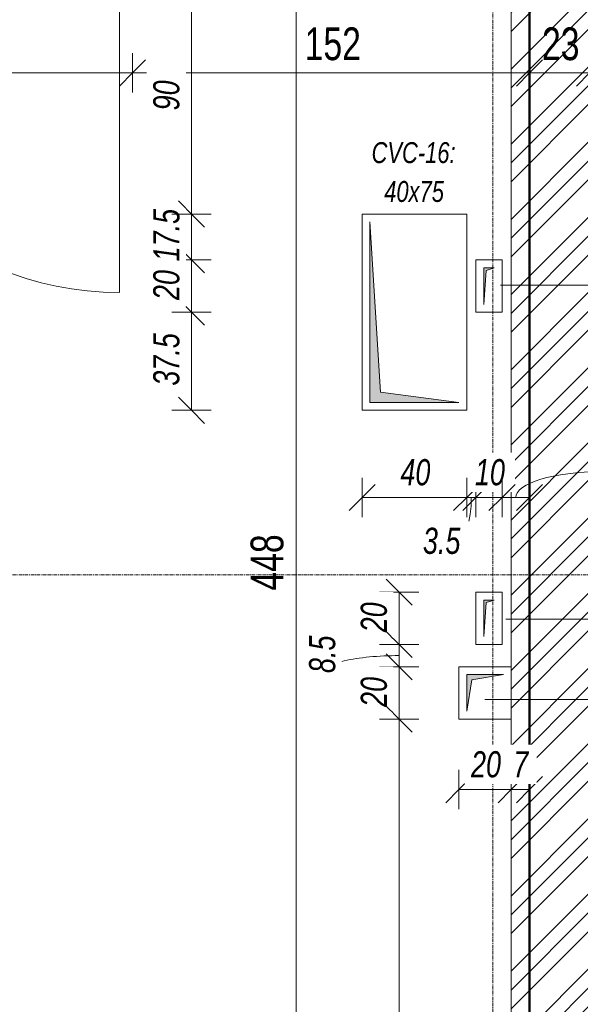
# Model space of a CAD drawing. Header units: millimetres. Extents: x 8507 to 240958, y -8745 to 78383.
# Tile 15 of 71: x 69364 to 71508, y 55945 to 59709. Entities that reach past the tile are written whole.
import ezdxf

# ---------------------------------------------------------------- set-up
doc = ezdxf.new("R2010")
doc.units = ezdxf.units.MM
doc.linetypes.add('Ligne de quadrillage', pattern=[22.225, 12.7, -3.175, 3.175, -3.175])
doc.linetypes.add('Tiret 1_16_', pattern=[3.175, 1.5875, -1.5875])
for name, color, linetype, lineweight in [('A-ANNO-DIMS', 211, 'Continuous', 9), ('A-ANNO-DIMS-50', 211, 'Continuous', 9), ('A-DETL-MBND', 5, 'Continuous', 5), ('A-DOOR', 31, 'Continuous', 9), ('A-GENM-IDEN', 13, 'Continuous', 9), ('A-WALL', 113, 'Continuous', 9), ('S-GRID', 1, 'Continuous', 9)]:
    doc.layers.add(name, color=color, linetype=linetype, lineweight=lineweight)
doc.styles.add('Arial Narrow_4', font='ARIALN.TTF', dxfattribs={"width": 0.9, "height": 125})
doc.styles.add('Arial Narrow_I', font='ARIALNI.TTF', dxfattribs={"width": 0.9, "height": 100})
doc.styles.add('Arial_I_2', font='ariali.ttf', dxfattribs={"width": 0.75, "height": 80})
doc.dimstyles.new('AB6_1_50_-_GB', dxfattribs={"dimscale": 304.8, "dimtxt": 127.928872, "dimasz": 0.328084, "dimexe": 0.246063, "dimexo": 0.0625, "dimgap": 0.04101, "dimtad": 1, "dimdec": 0, "dimlfac": 0.1, "dimdsep": 46, "dimtxsty": 'Arial Narrow_4', "dimblk1": 'OBLIQUE', "dimblk2": 'OBLIQUE', "dimsah": 1, "dimcen": 0.09, "dimazin": 0, "dimtfac": 1, "dimtdec": 4, "dimtix": 1, "dimtmove": 0, "dimatfit": 3, "dimfxl": 0.246063, "dimfxlon": 1, "dimtvp": 1, "dimtolj": 1, "dimtzin": 0, "dimarcsym": 2})
doc.dimstyles.new('AB6_1_50_-_GB_Italique', dxfattribs={"dimscale": 304.8, "dimtxt": 102.343097, "dimasz": 0.328084, "dimexe": 0.246063, "dimexo": 0.0625, "dimgap": 0.057415, "dimtad": 1, "dimdec": 1, "dimlfac": 0.1, "dimrnd": 0.1, "dimdsep": 46, "dimtxsty": 'Arial Narrow_I', "dimblk1": 'OBLIQUE', "dimblk2": 'OBLIQUE', "dimsah": 1, "dimcen": 0.09, "dimazin": 0, "dimtfac": 1, "dimtdec": 4, "dimtix": 1, "dimtmove": 0, "dimatfit": 3, "dimfxl": 0.246063, "dimfxlon": 1, "dimtvp": 1, "dimtfill": 1, "dimtolj": 1, "dimtzin": 0, "dimarcsym": 2})
doc.dimstyles.new('AB6_1_50_-_GB_Italique_1', dxfattribs={"dimscale": 304.8, "dimtxt": 102.343097, "dimasz": 0.328084, "dimexe": 0.246063, "dimexo": 0.0625, "dimgap": 0.057415, "dimtad": 1, "dimdec": 1, "dimlfac": 0.1, "dimrnd": 0.1, "dimdsep": 46, "dimtxsty": 'Arial Narrow_I', "dimblk1": 'OBLIQUE', "dimblk2": 'OBLIQUE', "dimsah": 1, "dimcen": 0.09, "dimazin": 0, "dimtfac": 1, "dimtdec": 4, "dimtix": 1, "dimtmove": 1, "dimatfit": 3, "dimfxl": 0.246063, "dimfxlon": 1, "dimtvp": 1, "dimtfill": 1, "dimtolj": 1, "dimtzin": 0, "dimarcsym": 2})

# ---------------------------------------------------------------- blocks, each defined once
blk = doc.blocks.new('Porte 1Vtl - ME-P-130-3009695-R-1 variante')
at = {"layer": 'A-DOOR'}
blk.add_line((600, -115), (600, -1315), dxfattribs=at)
blk.add_arc((600, -115), 1200, 180, 270, dxfattribs=at)
blk = doc.blocks.new('STR_RES-Dalle-Rectangulaire - Res 20x20-3067326-R-1 variante')
at = {"layer": 'A-DETL-MBND'}
blk.add_hatch(color=256, dxfattribs=at).paths.add_polyline_path([(-45.3, -68.1), (-25.3, 51.9), (94.7, 71.9), (-45.3, 71.9), (-45.3, 51.9)])
for p, q in [((-75.3, 101.9), (124.7, 101.9)), ((-75.3, -98.1), (-75.3, 101.9)), ((-75.3, 101.9), (124.7, 101.9)), ((-75.3, -98.1), (-75.3, 101.9)), ((124.7, 101.9), (-75.3, 101.9)), ((-75.3, 101.9), (124.7, 101.9)), ((-75.3, 101.9), (-75.3, -98.1)), ((-75.3, 101.9), (-75.3, -98.1)), ((124.7, 101.9), (124.7, -98.1)), ((124.7, 101.9), (124.7, -98.1)), ((124.7, -98.1), (124.7, 101.9)), ((124.7, 101.9), (124.7, -98.1)), ((-45.3, 71.9), (-45.3, -68.1)), ((94.7, 71.9), (-45.3, 71.9)), ((-45.3, 71.9), (-45.3, -68.1)), ((94.7, 71.9), (-45.3, 71.9)), ((-45.3, -68.1), (-25.3, 51.9)), ((-45.3, -68.1), (-25.3, 51.9)), ((-25.3, 51.9), (94.7, 71.9)), ((-25.3, 51.9), (94.7, 71.9)), ((124.7, -98.1), (-75.3, -98.1)), ((124.7, -98.1), (-75.3, -98.1)), ((124.7, -98.1), (-75.3, -98.1)), ((-75.3, -98.1), (124.7, -98.1))]:
    blk.add_line(p, q, dxfattribs=at)
blk = doc.blocks.new('STR_RES-Dalle-Rectangulaire - Res 20x20-3088630-R-1 variante')
at = {"layer": 'A-DETL-MBND'}
blk.add_hatch(color=256, dxfattribs=at).paths.add_polyline_path([(4.7, -68.1), (14.7, 61.9), (44.7, 71.9), (4.7, 71.9), (4.7, 61.9)])
for p, q in [((-25.3, 101.9), (74.7, 101.9)), ((-25.3, -98.1), (-25.3, 101.9)), ((-25.3, 101.9), (74.7, 101.9)), ((-25.3, -98.1), (-25.3, 101.9)), ((74.7, 101.9), (-25.3, 101.9)), ((-25.3, 101.9), (74.7, 101.9)), ((-25.3, 101.9), (-25.3, -98.1)), ((-25.3, 101.9), (-25.3, -98.1)), ((74.7, 101.9), (74.7, -98.1)), ((74.7, 101.9), (74.7, -98.1)), ((74.7, -98.1), (74.7, 101.9)), ((74.7, 101.9), (74.7, -98.1)), ((4.7, 71.9), (4.7, -68.1)), ((44.7, 71.9), (4.7, 71.9)), ((4.7, 71.9), (4.7, -68.1)), ((44.7, 71.9), (4.7, 71.9)), ((4.7, -68.1), (14.7, 61.9)), ((4.7, -68.1), (14.7, 61.9)), ((14.7, 61.9), (44.7, 71.9)), ((14.7, 61.9), (44.7, 71.9)), ((74.7, -98.1), (-25.3, -98.1)), ((74.7, -98.1), (-25.3, -98.1)), ((74.7, -98.1), (-25.3, -98.1)), ((-25.3, -98.1), (74.7, -98.1))]:
    blk.add_line(p, q, dxfattribs=at)
blk = doc.blocks.new('STR_RES-Dalle-Rectangulaire - Nouvelle-3120867-R-1 variante')
at = {"layer": 'A-DETL-MBND'}
blk.add_hatch(color=256, dxfattribs=at).paths.add_polyline_path([(-320.3, 171.9), (-320.3, -168.1), (-280.3, 131.9), (369.7, 171.9), (-280.3, 171.9)])
for p, q in [((-350.3, 201.9), (399.7, 201.9)), ((-350.3, -198.1), (-350.3, 201.9)), ((-350.3, 201.9), (399.7, 201.9)), ((-350.3, -198.1), (-350.3, 201.9)), ((399.7, 201.9), (-350.3, 201.9)), ((-350.3, 201.9), (399.7, 201.9)), ((-350.3, 201.9), (-350.3, -198.1)), ((-350.3, 201.9), (-350.3, -198.1)), ((399.7, 201.9), (399.7, -198.1)), ((399.7, 201.9), (399.7, -198.1)), ((399.7, -198.1), (399.7, 201.9)), ((399.7, 201.9), (399.7, -198.1)), ((-320.3, 171.9), (-320.3, -168.1)), ((369.7, 171.9), (-320.3, 171.9)), ((-320.3, 171.9), (-320.3, -168.1)), ((369.7, 171.9), (-320.3, 171.9)), ((-280.3, 131.9), (369.7, 171.9)), ((-280.3, 131.9), (369.7, 171.9)), ((-320.3, -168.1), (-280.3, 131.9)), ((-320.3, -168.1), (-280.3, 131.9)), ((399.7, -198.1), (-350.3, -198.1)), ((399.7, -198.1), (-350.3, -198.1)), ((399.7, -198.1), (-350.3, -198.1)), ((-350.3, -198.1), (399.7, -198.1))]:
    blk.add_line(p, q, dxfattribs=at)
blk = doc.blocks.new('DIMBLOCK116-R-1 variante')
at = {"layer": 'A-ANNO-DIMS-50', "lineweight": 18}
for p, q in [((70421.2, 59865.6), (70371.2, 59915.6)), ((70421.2, 59865.6), (70471.2, 59815.6)), ((70421.2, 55388.6), (70371.2, 55438.6)), ((70421.2, 55388.6), (70471.2, 55338.6))]:
    blk.add_line(p, q, dxfattribs=at)
at = {"layer": 'A-ANNO-DIMS-50'}
for p, q in [((70421.2, 59865.6), (70346.2, 59865.6)), ((70421.2, 55388.6), (70421.2, 59865.6)), ((70421.2, 59865.6), (70496.2, 59865.6)), ((70421.2, 55388.6), (70346.2, 55388.6)), ((70421.2, 55388.6), (70496.2, 55388.6))]:
    blk.add_line(p, q, dxfattribs=at)
at = {"layer": 'A-ANNO-DIMS-50', "color": 0, "insert": (70247.1, 57526.5), "char_height": 125, "width": 241.237, "attachment_point": 1, "rotation": 90, "line_spacing_factor": 0.974696, "style": 'Arial Narrow_4'}
blk.add_mtext('448', dxfattribs=at)
blk = doc.blocks.new('_Oblique')
at = {"color": 0, "linetype": 'ByBlock', "lineweight": -2}
blk.add_line((-0.5, -0.5), (0.5, 0.5), dxfattribs=at)
blk = doc.blocks.new('DIMBLOCK124-R-1 variante')
at = {"layer": 'A-ANNO-DIMS-50'}
for p, q in [((71313.7, 59505.1), (71313.7, 59580.1)), ((71543.7, 59505.1), (71543.7, 59580.1)), ((71543.7, 59505.1), (71313.7, 59505.1)), ((71313.7, 59505.1), (71313.7, 59430.1)), ((71543.7, 59505.1), (71543.7, 59430.1))]:
    blk.add_line(p, q, dxfattribs=at)
at = {"layer": 'A-ANNO-DIMS-50', "lineweight": 18}
for p, q in [((71313.7, 59505.1), (71363.7, 59555.1)), ((71543.7, 59505.1), (71593.7, 59555.1)), ((71313.7, 59505.1), (71263.7, 59455.1)), ((71543.7, 59505.1), (71493.7, 59455.1))]:
    blk.add_line(p, q, dxfattribs=at)
at = {"layer": 'A-ANNO-DIMS-50', "color": 0, "insert": (71361.6, 59679.1), "char_height": 125, "width": 160.825, "attachment_point": 1, "line_spacing_factor": 0.974696, "style": 'Arial Narrow_4'}
blk.add_mtext('23', dxfattribs=at)
blk = doc.blocks.new('DIMBLOCK125-R-1 variante')
at = {"layer": 'A-ANNO-DIMS-50'}
for p, q in [((69795.1, 59505.1), (69795.1, 59580.1)), ((71313.7, 59505.1), (71313.7, 59580.1)), ((71313.7, 59505.1), (69795.1, 59505.1)), ((69795.1, 59505.1), (69795.1, 59430.1)), ((71313.7, 59505.1), (71313.7, 59430.1))]:
    blk.add_line(p, q, dxfattribs=at)
at = {"layer": 'A-ANNO-DIMS-50', "lineweight": 18}
for p, q in [((69795.1, 59505.1), (69845.1, 59555.1)), ((71313.7, 59505.1), (71363.7, 59555.1)), ((69795.1, 59505.1), (69745.1, 59455.1)), ((71313.7, 59505.1), (71263.7, 59455.1))]:
    blk.add_line(p, q, dxfattribs=at)
at = {"layer": 'A-ANNO-DIMS-50', "color": 0, "insert": (70453.9, 59679.1), "char_height": 125, "width": 241.237, "attachment_point": 1, "line_spacing_factor": 0.974696, "style": 'Arial Narrow_4'}
blk.add_mtext('152', dxfattribs=at)
blk = doc.blocks.new('DIMBLOCK126-R-1 variante')
at = {"layer": 'A-ANNO-DIMS-50'}
for p, q in [((68495.1, 59505.1), (68495.1, 59580.1)), ((69795.1, 59505.1), (69795.1, 59580.1)), ((69795.1, 59505.1), (68495.1, 59505.1)), ((68495.1, 59505.1), (68495.1, 59430.1)), ((69795.1, 59505.1), (69795.1, 59430.1))]:
    blk.add_line(p, q, dxfattribs=at)
at = {"layer": 'A-ANNO-DIMS-50', "lineweight": 18}
for p, q in [((68495.1, 59505.1), (68545.1, 59555.1)), ((69795.1, 59505.1), (69845.1, 59555.1)), ((68495.1, 59505.1), (68445.1, 59455.1)), ((69795.1, 59505.1), (69745.1, 59455.1))]:
    blk.add_line(p, q, dxfattribs=at)
at = {"layer": 'A-ANNO-DIMS-50', "color": 0, "char_height": 125, "width": 241.237, "attachment_point": 1, "line_spacing_factor": 0.974696, "style": 'Arial Narrow_4'}
for s, insert in [('130', (69044.6, 59679.1)), ('324', (69044.6, 59451))]:
    blk.add_mtext(s, dxfattribs=dict(at, insert=insert))
blk = doc.blocks.new('DIMBLOCK240-R-1 variante')
at = {"layer": 'A-ANNO-DIMS-50', "lineweight": 18}
for p, q in [((70815.1, 57520.6), (70765.1, 57570.6)), ((70815.1, 57520.6), (70865.1, 57470.6)), ((70815.1, 57320.6), (70765.1, 57370.6)), ((70815.1, 57320.6), (70865.1, 57270.6))]:
    blk.add_line(p, q, dxfattribs=at)
at = {"layer": 'A-ANNO-DIMS-50'}
for p, q in [((70815.1, 57520.6), (70740.1, 57520.6)), ((70815.1, 57520.6), (70815.1, 57320.6)), ((70815.1, 57520.6), (70890.1, 57520.6)), ((70815.1, 57320.6), (70740.1, 57320.6)), ((70815.1, 57320.6), (70890.1, 57320.6))]:
    blk.add_line(p, q, dxfattribs=at)
at = {"layer": 'A-ANNO-DIMS-50', "color": 0, "insert": (70668.3, 57367), "char_height": 100, "width": 128.66, "attachment_point": 1, "rotation": 90, "line_spacing_factor": 0.974696, "style": 'Arial Narrow_I', "bg_fill": 3, "box_fill_scale": 1.25, "bg_fill_color": 256, "bg_fill_true_color": 13158600, "bg_fill_transparency": 0}
blk.add_mtext('20', dxfattribs=at)
blk = doc.blocks.new('DIMBLOCK241-R-1 variante')
at = {"layer": 'A-ANNO-DIMS-50', "lineweight": 18}
for p, q in [((70815.1, 57320.6), (70765.1, 57370.6)), ((70815.1, 57320.6), (70865.1, 57270.6)), ((70815.1, 57235.4), (70765.1, 57285.4)), ((70815.1, 57235.4), (70865.1, 57185.4))]:
    blk.add_line(p, q, dxfattribs=at)
at = {"layer": 'A-ANNO-DIMS-50'}
for p, q in [((70815.1, 57320.6), (70740.1, 57320.6)), ((70815.1, 57320.6), (70815.1, 57235.4)), ((70815.1, 57320.6), (70890.1, 57320.6)), ((70815.1, 57235.4), (70740.1, 57235.4)), ((70815.1, 57235.4), (70890.1, 57235.4))]:
    blk.add_line(p, q, dxfattribs=at)
blk.add_ellipse((70815.1, 57211.4), major_axis=(296.5, 0), ratio=0.224637, start_param=1.570796, end_param=3.141593, dxfattribs=at)
at = {"layer": 'A-ANNO-DIMS-50', "color": 0, "insert": (70470.6, 57211.4), "char_height": 100, "width": 159.85, "attachment_point": 1, "rotation": 90, "line_spacing_factor": 0.974696, "style": 'Arial Narrow_I', "bg_fill": 3, "box_fill_scale": 1.25, "bg_fill_color": 256, "bg_fill_true_color": 13158600, "bg_fill_transparency": 0}
blk.add_mtext('8.5', dxfattribs=at)
blk = doc.blocks.new('DIMBLOCK242-R-1 variante')
at = {"layer": 'A-ANNO-DIMS-50', "lineweight": 18}
for p, q in [((70815.1, 57235.4), (70765.1, 57285.4)), ((70815.1, 57235.4), (70865.1, 57185.4)), ((70815.1, 57035.4), (70765.1, 57085.4)), ((70815.1, 57035.4), (70865.1, 56985.4))]:
    blk.add_line(p, q, dxfattribs=at)
at = {"layer": 'A-ANNO-DIMS-50'}
for p, q in [((70815.1, 57235.4), (70740.1, 57235.4)), ((70815.1, 57235.4), (70815.1, 57035.4)), ((70815.1, 57235.4), (70890.1, 57235.4)), ((70815.1, 57035.4), (70740.1, 57035.4)), ((70815.1, 57035.4), (70890.1, 57035.4))]:
    blk.add_line(p, q, dxfattribs=at)
at = {"layer": 'A-ANNO-DIMS-50', "color": 0, "insert": (70668.3, 57081.8), "char_height": 100, "width": 128.66, "attachment_point": 1, "rotation": 90, "line_spacing_factor": 0.974696, "style": 'Arial Narrow_I', "bg_fill": 3, "box_fill_scale": 1.25, "bg_fill_color": 256, "bg_fill_true_color": 13158600, "bg_fill_transparency": 0}
blk.add_mtext('20', dxfattribs=at)
blk = doc.blocks.new('DIMBLOCK243-R-1 variante')
at = {"layer": 'A-ANNO-DIMS-50', "lineweight": 18}
for p, q in [((70815.1, 57035.4), (70765.1, 57085.4)), ((70815.1, 57035.4), (70865.1, 56985.4)), ((70815.1, 53535.4), (70765.1, 53585.4)), ((70815.1, 53535.4), (70865.1, 53485.4))]:
    blk.add_line(p, q, dxfattribs=at)
at = {"layer": 'A-ANNO-DIMS-50'}
for p, q in [((70815.1, 57035.4), (70740.1, 57035.4)), ((70815.1, 57035.4), (70815.1, 53535.4)), ((70815.1, 57035.4), (70890.1, 57035.4)), ((70815.1, 53535.4), (70740.1, 53535.4)), ((70815.1, 53535.4), (70890.1, 53535.4))]:
    blk.add_line(p, q, dxfattribs=at)
at = {"layer": 'A-ANNO-DIMS-50', "color": 0, "insert": (70668.3, 55205), "char_height": 100, "width": 192.99, "attachment_point": 1, "rotation": 90, "line_spacing_factor": 0.974696, "style": 'Arial Narrow_I', "bg_fill": 3, "box_fill_scale": 1.25, "bg_fill_color": 256, "bg_fill_true_color": 13158600, "bg_fill_transparency": 0}
blk.add_mtext('350', dxfattribs=at)
blk = doc.blocks.new('DIMBLOCK261-R-1 variante')
at = {"layer": 'A-ANNO-DIMS-50', "lineweight": 18}
for p, q in [((70021.2, 58590.6), (69971.2, 58640.6)), ((70021.2, 58590.6), (70071.2, 58540.6)), ((70021.2, 58215.6), (69971.2, 58265.6)), ((70021.2, 58215.6), (70071.2, 58165.6))]:
    blk.add_line(p, q, dxfattribs=at)
at = {"layer": 'A-ANNO-DIMS-50'}
for p, q in [((70021.2, 58590.6), (69946.2, 58590.6)), ((70021.2, 58215.6), (70021.2, 58590.6)), ((70021.2, 58590.6), (70096.2, 58590.6)), ((70021.2, 58215.6), (69946.2, 58215.6)), ((70021.2, 58215.6), (70096.2, 58215.6))]:
    blk.add_line(p, q, dxfattribs=at)
at = {"layer": 'A-ANNO-DIMS-50', "color": 0, "insert": (69874.5, 58309.7), "char_height": 100, "width": 224.18, "attachment_point": 1, "rotation": 90, "line_spacing_factor": 0.974696, "style": 'Arial Narrow_I', "bg_fill": 3, "box_fill_scale": 1.25, "bg_fill_color": 256, "bg_fill_true_color": 13158600, "bg_fill_transparency": 0}
blk.add_mtext('37.5', dxfattribs=at)
blk = doc.blocks.new('DIMBLOCK262-R-1 variante')
at = {"layer": 'A-ANNO-DIMS-50', "lineweight": 18}
for p, q in [((70021.2, 58790.6), (69971.2, 58840.6)), ((70021.2, 58790.6), (70071.2, 58740.6)), ((70021.2, 58590.6), (69971.2, 58640.6)), ((70021.2, 58590.6), (70071.2, 58540.6))]:
    blk.add_line(p, q, dxfattribs=at)
at = {"layer": 'A-ANNO-DIMS-50'}
for p, q in [((70021.2, 58790.6), (69946.2, 58790.6)), ((70021.2, 58590.6), (70021.2, 58790.6)), ((70021.2, 58790.6), (70096.2, 58790.6)), ((70021.2, 58590.6), (69946.2, 58590.6)), ((70021.2, 58590.6), (70096.2, 58590.6))]:
    blk.add_line(p, q, dxfattribs=at)
at = {"layer": 'A-ANNO-DIMS-50', "color": 0, "insert": (69874.5, 58637), "char_height": 100, "width": 128.66, "attachment_point": 1, "rotation": 90, "line_spacing_factor": 0.974696, "style": 'Arial Narrow_I', "bg_fill": 3, "box_fill_scale": 1.25, "bg_fill_color": 256, "bg_fill_true_color": 13158600, "bg_fill_transparency": 0}
blk.add_mtext('20', dxfattribs=at)
blk = doc.blocks.new('DIMBLOCK263-R-1 variante')
at = {"layer": 'A-ANNO-DIMS-50', "lineweight": 18}
for p, q in [((70021.2, 58965.6), (69971.2, 59015.6)), ((70021.2, 58965.6), (70071.2, 58915.6)), ((70021.2, 58790.6), (69971.2, 58840.6)), ((70021.2, 58790.6), (70071.2, 58740.6))]:
    blk.add_line(p, q, dxfattribs=at)
at = {"layer": 'A-ANNO-DIMS-50'}
for p, q in [((70021.2, 58965.6), (69946.2, 58965.6)), ((70021.2, 58790.6), (70021.2, 58965.6)), ((70021.2, 58965.6), (70096.2, 58965.6)), ((70021.2, 58790.6), (69946.2, 58790.6)), ((70021.2, 58790.6), (70096.2, 58790.6))]:
    blk.add_line(p, q, dxfattribs=at)
at = {"layer": 'A-ANNO-DIMS-50', "color": 0, "insert": (69874.5, 58784.7), "char_height": 100, "width": 224.18, "attachment_point": 1, "rotation": 90, "line_spacing_factor": 0.974696, "style": 'Arial Narrow_I', "bg_fill": 3, "box_fill_scale": 1.25, "bg_fill_color": 256, "bg_fill_true_color": 13158600, "bg_fill_transparency": 0}
blk.add_mtext('17.5', dxfattribs=at)
blk = doc.blocks.new('DIMBLOCK264-R-1 variante')
at = {"layer": 'A-ANNO-DIMS-50', "lineweight": 18}
for p, q in [((70021.2, 59865.6), (69971.2, 59915.6)), ((70021.2, 59865.6), (70071.2, 59815.6)), ((70021.2, 58965.6), (69971.2, 59015.6)), ((70021.2, 58965.6), (70071.2, 58915.6))]:
    blk.add_line(p, q, dxfattribs=at)
at = {"layer": 'A-ANNO-DIMS-50'}
for p, q in [((70021.2, 59865.6), (69946.2, 59865.6)), ((70021.2, 58965.6), (70021.2, 59865.6)), ((70021.2, 59865.6), (70096.2, 59865.6)), ((70021.2, 58965.6), (69946.2, 58965.6)), ((70021.2, 58965.6), (70096.2, 58965.6))]:
    blk.add_line(p, q, dxfattribs=at)
at = {"layer": 'A-ANNO-DIMS-50', "color": 0, "insert": (69874.5, 59362), "char_height": 100, "width": 128.66, "attachment_point": 1, "rotation": 90, "line_spacing_factor": 0.974696, "style": 'Arial Narrow_I', "bg_fill": 3, "box_fill_scale": 1.25, "bg_fill_color": 256, "bg_fill_true_color": 13158600, "bg_fill_transparency": 0}
blk.add_mtext('90', dxfattribs=at)
blk = doc.blocks.new('DIMBLOCK300-R-1 variante')
at = {"layer": 'A-ANNO-DIMS-50'}
for p, q in [((70673.7, 57882.2), (70673.7, 57957.2)), ((71073.7, 57882.2), (71073.7, 57957.2)), ((70673.7, 57882.2), (71073.7, 57882.2)), ((70673.7, 57882.2), (70673.7, 57807.2)), ((71073.7, 57882.2), (71073.7, 57807.2))]:
    blk.add_line(p, q, dxfattribs=at)
at = {"layer": 'A-ANNO-DIMS-50', "lineweight": 18}
for p, q in [((70673.7, 57882.2), (70723.7, 57932.2)), ((71073.7, 57882.2), (71123.7, 57932.2)), ((70673.7, 57882.2), (70623.7, 57832.2)), ((71073.7, 57882.2), (71023.7, 57832.2))]:
    blk.add_line(p, q, dxfattribs=at)
at = {"layer": 'A-ANNO-DIMS-50', "color": 0, "insert": (70820, 58029), "char_height": 100, "width": 128.66, "attachment_point": 1, "line_spacing_factor": 0.974696, "style": 'Arial Narrow_I', "bg_fill": 3, "box_fill_scale": 1.25, "bg_fill_color": 256, "bg_fill_true_color": 13158600, "bg_fill_transparency": 0}
blk.add_mtext('40', dxfattribs=at)
blk = doc.blocks.new('DIMBLOCK301-R-1 variante')
at = {"layer": 'A-ANNO-DIMS-50'}
for p, q in [((71073.7, 57882.2), (71073.7, 57957.2)), ((71108.7, 57882.2), (71108.7, 57957.2)), ((71073.7, 57882.2), (71108.7, 57882.2)), ((71073.7, 57882.2), (71073.7, 57807.2)), ((71108.7, 57882.2), (71108.7, 57807.2))]:
    blk.add_line(p, q, dxfattribs=at)
at = {"layer": 'A-ANNO-DIMS-50', "lineweight": 18}
for p, q in [((71073.7, 57882.2), (71123.7, 57932.2)), ((71108.7, 57882.2), (71158.7, 57932.2)), ((71073.7, 57882.2), (71023.7, 57832.2)), ((71108.7, 57882.2), (71058.7, 57832.2))]:
    blk.add_line(p, q, dxfattribs=at)
at = {"layer": 'A-ANNO-DIMS-50'}
blk.add_ellipse((71039.3, 57882.2), major_axis=(0, 163.3), ratio=0.317407, start_param=3.141593, end_param=4.712389, dxfattribs=at)
at = {"layer": 'A-ANNO-DIMS-50', "color": 0, "insert": (70906.1, 57766.9), "char_height": 100, "width": 159.85, "attachment_point": 1, "line_spacing_factor": 0.974696, "style": 'Arial Narrow_I', "bg_fill": 3, "box_fill_scale": 1.25, "bg_fill_color": 256, "bg_fill_true_color": 13158600, "bg_fill_transparency": 0}
blk.add_mtext('3.5', dxfattribs=at)
blk = doc.blocks.new('DIMBLOCK302-R-1 variante')
at = {"layer": 'A-ANNO-DIMS-50'}
for p, q in [((71108.7, 57882.2), (71108.7, 57957.2)), ((71208.7, 57882.2), (71208.7, 57957.2)), ((71108.7, 57882.2), (71208.7, 57882.2)), ((71108.7, 57882.2), (71108.7, 57807.2)), ((71208.7, 57882.2), (71208.7, 57807.2))]:
    blk.add_line(p, q, dxfattribs=at)
at = {"layer": 'A-ANNO-DIMS-50', "lineweight": 18}
for p, q in [((71108.7, 57882.2), (71158.7, 57932.2)), ((71208.7, 57882.2), (71258.7, 57932.2)), ((71108.7, 57882.2), (71058.7, 57832.2)), ((71208.7, 57882.2), (71158.7, 57832.2))]:
    blk.add_line(p, q, dxfattribs=at)
at = {"layer": 'A-ANNO-DIMS-50', "color": 0, "insert": (71105, 58029), "char_height": 100, "width": 128.66, "attachment_point": 1, "line_spacing_factor": 0.974696, "style": 'Arial Narrow_I', "bg_fill": 3, "box_fill_scale": 1.25, "bg_fill_color": 256, "bg_fill_true_color": 13158600, "bg_fill_transparency": 0}
blk.add_mtext('10', dxfattribs=at)
blk = doc.blocks.new('DIMBLOCK303-R-1 variante')
at = {"layer": 'A-ANNO-DIMS-50'}
for p, q in [((71208.7, 57882.2), (71208.7, 57957.2)), ((71313.7, 57882.2), (71313.7, 57957.2)), ((71208.7, 57882.2), (71313.7, 57882.2)), ((71208.7, 57882.2), (71208.7, 57807.2)), ((71313.7, 57882.2), (71313.7, 57807.2))]:
    blk.add_line(p, q, dxfattribs=at)
at = {"layer": 'A-ANNO-DIMS-50', "lineweight": 18}
for p, q in [((71208.7, 57882.2), (71258.7, 57932.2)), ((71313.7, 57882.2), (71363.7, 57932.2)), ((71208.7, 57882.2), (71158.7, 57832.2)), ((71313.7, 57882.2), (71263.7, 57832.2))]:
    blk.add_line(p, q, dxfattribs=at)
at = {"layer": 'A-ANNO-DIMS-50'}
blk.add_ellipse((71588.2, 57882.2), major_axis=(-327, 0), ratio=0.301905, start_param=4.712389, end_param=6.283185, dxfattribs=at)
at = {"layer": 'A-ANNO-DIMS-50', "color": 0, "insert": (71588.2, 58029), "char_height": 100, "width": 224.18, "attachment_point": 1, "line_spacing_factor": 0.974696, "style": 'Arial Narrow_I', "bg_fill": 3, "box_fill_scale": 1.25, "bg_fill_color": 256, "bg_fill_true_color": 13158600, "bg_fill_transparency": 0}
blk.add_mtext('10.5', dxfattribs=at)
blk = doc.blocks.new('DIMBLOCK304-R-1 variante')
at = {"layer": 'A-ANNO-DIMS-50'}
for p, q in [((71043.8, 56766), (71043.8, 56841)), ((71243.8, 56766), (71243.8, 56841)), ((71043.8, 56766), (71243.8, 56766)), ((71043.8, 56766), (71043.8, 56691)), ((71243.8, 56766), (71243.8, 56691))]:
    blk.add_line(p, q, dxfattribs=at)
at = {"layer": 'A-ANNO-DIMS-50', "lineweight": 18}
for p, q in [((71043.8, 56766), (71093.8, 56816)), ((71243.8, 56766), (71293.8, 56816)), ((71043.8, 56766), (70993.8, 56716)), ((71243.8, 56766), (71193.8, 56716))]:
    blk.add_line(p, q, dxfattribs=at)
at = {"layer": 'A-ANNO-DIMS-50', "color": 0, "insert": (71090.2, 56912.7), "char_height": 100, "width": 128.66, "attachment_point": 1, "line_spacing_factor": 0.974696, "style": 'Arial Narrow_I', "bg_fill": 3, "box_fill_scale": 1.25, "bg_fill_color": 256, "bg_fill_true_color": 13158600, "bg_fill_transparency": 0}
blk.add_mtext('20', dxfattribs=at)
blk = doc.blocks.new('DIMBLOCK305-R-1 variante')
at = {"layer": 'A-ANNO-DIMS-50'}
for p, q in [((71243.8, 56766), (71243.8, 56841)), ((71313.7, 56766), (71313.7, 56841)), ((71243.8, 56766), (71313.7, 56766)), ((71243.8, 56766), (71243.8, 56691)), ((71313.7, 56766), (71313.7, 56691))]:
    blk.add_line(p, q, dxfattribs=at)
at = {"layer": 'A-ANNO-DIMS-50', "lineweight": 18}
for p, q in [((71243.8, 56766), (71293.8, 56816)), ((71313.7, 56766), (71363.7, 56816)), ((71243.8, 56766), (71193.8, 56716)), ((71313.7, 56766), (71263.7, 56716))]:
    blk.add_line(p, q, dxfattribs=at)
at = {"layer": 'A-ANNO-DIMS-50', "color": 0, "insert": (71251.9, 56912.7), "char_height": 100, "width": 64.33, "attachment_point": 1, "line_spacing_factor": 0.974696, "style": 'Arial Narrow_I', "bg_fill": 3, "box_fill_scale": 1.25, "bg_fill_color": 256, "bg_fill_true_color": 13158600, "bg_fill_transparency": 0}
blk.add_mtext('\\fArial Narrow|b0|i1|c0|p34|;\\W.9;7', dxfattribs=at)

msp = doc.modelspace()

# ---------------------------------------------------------------- hatches: boundary and pattern name
at = {"layer": 'A-DETL-MBND', "linetype": 'Tiret 1_16_'}
h = msp.add_hatch(dxfattribs=at)
h.set_pattern_fill('FP_13', style=0, pattern_type=2)
h.set_pattern_definition([(45, (64631.8, -542.27), (-143.6841, 143.6841), []), (45, (64703.64, -542.27), (-143.6841, 143.6841), []), (45, (64775.48, -542.27), (-143.6841, 143.6841), [])])
h.paths.add_polyline_path([(71543.65, 53725.4), (71543.65, 61448.56), (71288.65, 61448.56), (71288.65, 60095.56), (71243.65, 60095.56), (71243.65, 53725.4)])
h.paths.add_polyline_path([(71503.65, 54213.56), (71353.65, 54213.56), (71353.65, 54363.56), (71503.65, 54363.56)])
h.paths.add_polyline_path([(71353.65, 55413.56), (71353.65, 55563.56), (71503.65, 55563.56), (71503.65, 55413.56)])
h.paths.add_polyline_path([(71353.65, 59905.56), (71353.65, 60055.56), (71503.65, 60055.56), (71503.65, 59905.56)])

# ---------------------------------------------------------------- linework, layer by layer
at = {"layer": 'A-DETL-MBND'}
msp.add_line((71313.65, 61638.6), (71313.65, 53535.4), dxfattribs=at)
at = {"layer": 'A-DETL-MBND', "color": 7, "linetype": 'Tiret 1_16_'}
for p, q in [((71243.65, 53585.4), (71243.65, 61588.56)), ((71243.65, 61588.56), (71243.65, 53585.4))]:
    msp.add_line(p, q, dxfattribs=at)
at = {"layer": 'A-GENM-IDEN'}
for p, q in [((71203.06, 58694.14), (71607.93, 58694.14)), ((71222.82, 57417.68), (71607.93, 57417.68)), ((71142.67, 57110.13), (71581.02, 57110.13))]:
    msp.add_line(p, q, dxfattribs=at)
at = {"layer": 'A-WALL', "lineweight": 50}
msp.add_line((71313.65, 55388.56), (71313.65, 59865.56), dxfattribs=at)
at = {"layer": 'S-GRID', "linetype": 'Ligne de quadrillage'}
for p, q in [((71173.65, 47292.72), (71173.65, 65870.79)), ((48070.04, 57586.98), (102467.67, 57586.98))]:
    msp.add_line(p, q, dxfattribs=at)

# ---------------------------------------------------------------- block references
at = {"layer": 'A-DETL-MBND', "rotation": 89.9999999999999}
msp.add_blockref('STR_RES-Dalle-Rectangulaire - Nouvelle-3120867-R-1 variante', (70875.51, 58565.84), dxfattribs=at)
at = {"layer": 'A-DETL-MBND'}
for name, p in [('STR_RES-Dalle-Rectangulaire - Res 20x20-3088630-R-1 variante', (71133.93, 58688.7)), ('STR_RES-Dalle-Rectangulaire - Res 20x20-3088630-R-1 variante', (71133.93, 57418.7)), ('STR_RES-Dalle-Rectangulaire - Res 20x20-3067326-R-1 variante', (71119.05, 57133.54))]:
    msp.add_blockref(name, p, dxfattribs=at)
at = {"layer": 'A-DOOR'}
msp.add_blockref('Porte 1Vtl - ME-P-130-3009695-R-1 variante', (69145.14, 59980.56), dxfattribs=at)

# ---------------------------------------------------------------- texts
at = {"layer": 'A-GENM-IDEN', "char_height": 80, "attachment_point": 1, "style": 'Arial_I_2'}
for s, insert, width in [('CVC-16:', (70709.74, 59240.5), 399.8416), ('40x75', (70758.12, 59092.06), 282.5948)]:
    msp.add_mtext(s, dxfattribs=dict(at, insert=insert, width=width))

# ---------------------------------------------------------------- dimensions: what is measured, and where the dimension line sits
at = {"layer": 'A-ANNO-DIMS'}
for base, p1, p2, dimstyle, override, picture, middle in [((70421.19, 59865.56), (70496.19, 55388.56), (70346.19, 59865.56), 'AB6_1_50_-_GB', {"dimpost": '<>', "dimfxl": 4479.512139}, 'DIMBLOCK116-R-1 variante', (70344.87, 57627.06)), ((70021.19, 58590.56), (70096.19, 58215.56), (70096.19, 58590.56), 'AB6_1_50_-_GB_Italique', {"dimpost": '<>', "dimfxl": 375}, 'DIMBLOCK261-R-1 variante', (69952.64, 58403.06))]:
    dim = msp.add_linear_dim(base=base, p1=p1, p2=p2, angle=90, dimstyle=dimstyle, override=override, dxfattribs=at)
    dim.commit()
    dim.dimension.update_dxf_attribs({"geometry": picture, "text_midpoint": middle})
dim = msp.add_linear_dim(base=(68495.14, 59505.06), p1=(69795.14, 59430.06), p2=(68495.14, 59430.06), text='<>\\X324', dimstyle='AB6_1_50_-_GB', override={"dimpost": '<>', "dimfxl": 1300}, dxfattribs=at)
dim.commit()
dim.dimension.update_dxf_attribs({"geometry": 'DIMBLOCK126-R-1 variante', "text_midpoint": (69145.14, 59505.06)})
for base, p1, p2, dimstyle, override, picture, middle in [((69795.14, 59505.06), (71313.65, 59430.06), (69795.14, 59430.06), 'AB6_1_50_-_GB', {"dimpost": '<>', "dimfxl": 1518.511073}, 'DIMBLOCK125-R-1 variante', (70554.4, 59581.38)), ((71313.65, 59505.06), (71543.65, 59430.06), (71313.65, 59430.06), 'AB6_1_50_-_GB', {"dimpost": '<>', "dimfxl": 230}, 'DIMBLOCK124-R-1 variante', (71428.65, 59581.38)), ((71073.65, 57882.24), (70673.65, 57957.24), (71073.65, 57957.24), 'AB6_1_50_-_GB_Italique', {"dimpost": '<>', "dimfxl": 400}, 'DIMBLOCK300-R-1 variante', (70873.65, 57950.8))]:
    dim = msp.add_linear_dim(base=base, p1=p1, p2=p2, dimstyle=dimstyle, override=override, dxfattribs=at)
    dim.commit()
    dim.dimension.update_dxf_attribs({"geometry": picture, "text_midpoint": middle})

# ---------------------------------------------------------------- next in the draw order: dimensions: what is measured, and where the dimension line sits
for base, p1, p2, picture, middle in [((70021.19, 58790.56), (70096.19, 58590.56), (70096.19, 58790.56), 'DIMBLOCK262-R-1 variante', (69952.64, 58690.56)), ((70815.09, 57320.56), (70890.09, 57520.56), (70890.09, 57320.56), 'DIMBLOCK240-R-1 variante', (70746.53, 57420.56))]:
    dim = msp.add_linear_dim(base=base, p1=p1, p2=p2, angle=90, dimstyle='AB6_1_50_-_GB_Italique', override={"dimpost": '<>', "dimfxl": 200}, dxfattribs=at)
    dim.commit()
    dim.dimension.update_dxf_attribs({"geometry": picture, "text_midpoint": middle})
dim = msp.add_linear_dim(base=(71108.65, 57882.24), p1=(71073.65, 57957.24), p2=(71108.65, 57957.24), dimstyle='AB6_1_50_-_GB_Italique_1', override={"dimpost": '<>', "dimfxl": 35}, dxfattribs=at)
dim.commit()
dim.dimension.update_dxf_attribs({"geometry": 'DIMBLOCK301-R-1 variante', "text_midpoint": (70986.03, 57700.28), "dimtype": 160})
dim = msp.add_linear_dim(base=(71243.77, 56765.96), p1=(71043.77, 56840.96), p2=(71243.77, 56840.96), dimstyle='AB6_1_50_-_GB_Italique', override={"dimpost": '<>', "dimfxl": 200}, dxfattribs=at)
dim.commit()
dim.dimension.update_dxf_attribs({"geometry": 'DIMBLOCK304-R-1 variante', "text_midpoint": (71143.77, 56834.52)})

# ---------------------------------------------------------------- next in the draw order: dimensions: what is measured, and where the dimension line sits
for base, p1, p2, angle, override, picture, middle in [((70021.19, 58965.56), (70096.19, 58790.56), (70096.19, 58965.56), 90, {"dimpost": '<>', "dimfxl": 175}, 'DIMBLOCK263-R-1 variante', (69952.64, 58878.06)), ((71208.65, 57882.24), (71108.65, 57957.24), (71208.65, 57957.24), 0, {"dimpost": '<>', "dimfxl": 100}, 'DIMBLOCK302-R-1 variante', (71158.65, 57950.8))]:
    dim = msp.add_linear_dim(base=base, p1=p1, p2=p2, angle=angle, dimstyle='AB6_1_50_-_GB_Italique', override=override, dxfattribs=at)
    dim.commit()
    dim.dimension.update_dxf_attribs({"geometry": picture, "text_midpoint": middle})
dim = msp.add_linear_dim(base=(70815.09, 57235.4), p1=(70890.09, 57320.56), p2=(70890.09, 57235.4), angle=90, dimstyle='AB6_1_50_-_GB_Italique_1', override={"dimpost": '<>', "dimfxl": 85.163046}, dxfattribs=at)
dim.commit()
dim.dimension.update_dxf_attribs({"geometry": 'DIMBLOCK241-R-1 variante', "text_midpoint": (70537.24, 57291.3), "dimtype": 160, "text_rotation": 90})
dim = msp.add_linear_dim(base=(71313.65, 56765.96), p1=(71243.77, 56840.96), p2=(71313.65, 56840.96), dimstyle='AB6_1_50_-_GB_Italique', override={"dimpost": '<>', "dimfxl": 69.884976}, dxfattribs=at)
dim.commit()
dim.dimension.update_dxf_attribs({"geometry": 'DIMBLOCK305-R-1 variante', "text_midpoint": (71278.71, 56833.46)})

# ---------------------------------------------------------------- next in the draw order: dimensions: what is measured, and where the dimension line sits
for base, p1, p2, override, picture, middle in [((70021.19, 59865.56), (70096.19, 58965.56), (69946.19, 59865.56), {"dimpost": '<>', "dimfxl": 912.41438}, 'DIMBLOCK264-R-1 variante', (69952.64, 59415.56)), ((70815.09, 57035.4), (70890.09, 57235.4), (70890.09, 57035.4), {"dimpost": '<>', "dimfxl": 200}, 'DIMBLOCK242-R-1 variante', (70746.53, 57135.4))]:
    dim = msp.add_linear_dim(base=base, p1=p1, p2=p2, angle=90, dimstyle='AB6_1_50_-_GB_Italique', override=override, dxfattribs=at)
    dim.commit()
    dim.dimension.update_dxf_attribs({"geometry": picture, "text_midpoint": middle})
dim = msp.add_linear_dim(base=(71313.65, 57882.24), p1=(71208.65, 57957.24), p2=(71313.65, 57957.24), dimstyle='AB6_1_50_-_GB_Italique_1', override={"dimpost": '<>', "dimfxl": 105}, dxfattribs=at)
dim.commit()
dim.dimension.update_dxf_attribs({"geometry": 'DIMBLOCK303-R-1 variante', "text_midpoint": (71700.25, 57962.32), "dimtype": 160})

# ---------------------------------------------------------------- next in the draw order: dimensions: what is measured, and where the dimension line sits
dim = msp.add_linear_dim(base=(70815.09, 53535.4), p1=(70890.09, 57035.4), p2=(70890.09, 53535.4), angle=90, dimstyle='AB6_1_50_-_GB_Italique', override={"dimpost": '<>', "dimfxl": 3500}, dxfattribs=at)
dim.commit()
dim.dimension.update_dxf_attribs({"geometry": 'DIMBLOCK243-R-1 variante', "text_midpoint": (70746.53, 55285.4)})

doc.saveas('drawing.dxf')
